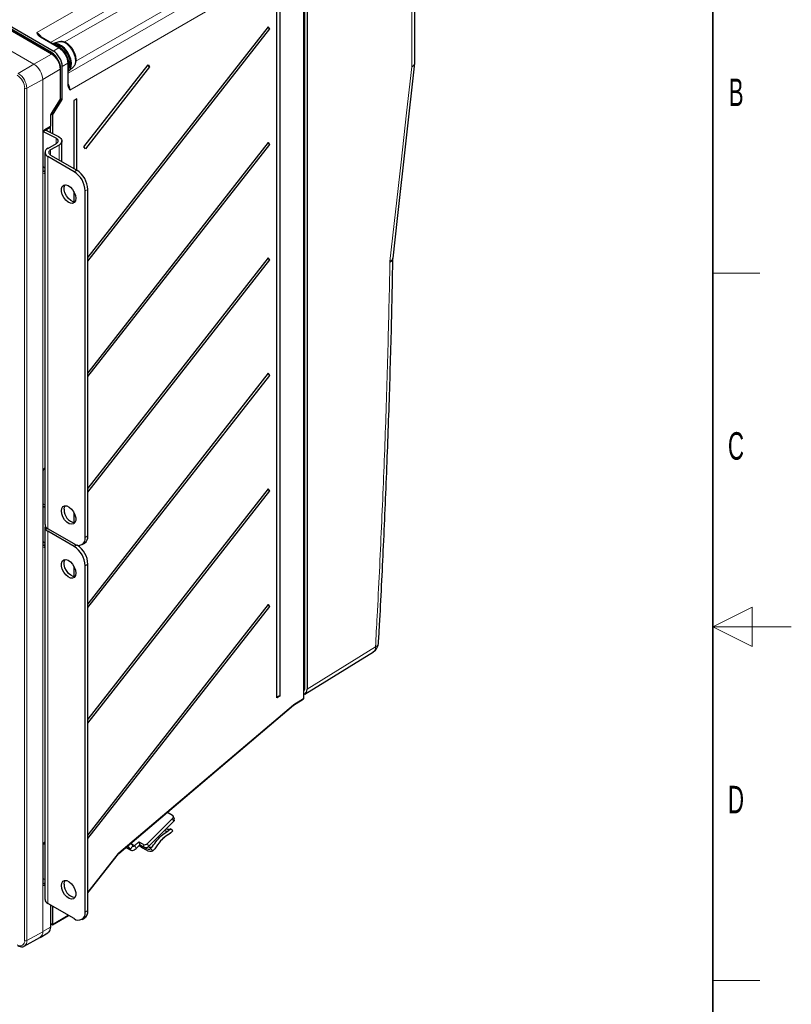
# Paper-space layout 'Blatt2' of a CAD drawing. Header units: millimetres. Extents: x 5 to 418, y 2 to 292.
# Tile 75 of 76: x 320 to 418, y 99 to 224. Entities that reach past the tile are written whole.
import ezdxf

# ---------------------------------------------------------------- set-up
doc = ezdxf.new("R2010")
doc.units = ezdxf.units.MM
doc.layers.add('SLD-0', color=7, linetype='Continuous')
doc.styles.add('SLDTEXTSTYLE0', font='TXT', dxfattribs={"width": 0.605})

psp = doc.layouts.new('Blatt2')

# ---------------------------------------------------------------- linework, layer by layer
at = {"color": 7, "linetype": 'Continuous', "lineweight": 18}
for p, q in [((369.71, 218.51), (369.71, 244.32)), ((321.98, 222.84), (351.73, 240)), ((352.72, 238.28), (323.75, 221.57)), ((325.5, 221.63), (352.72, 237.34)), ((356.01, 139.47), (356.01, 236.8)), ((356.12, 236.8), (356.12, 139.47)), ((325.99, 217.69), (354.94, 234.42)), ((354.13, 234.89), (326.98, 219.22)), ((355.93, 232.71), (326.2, 215.53)), ((355.93, 138.11), (355.93, 232.71)), ((323.88, 220.1), (312.34, 226.76)), ((321.61, 218.84), (313.69, 223.41)), ((313.7, 223.41), (321.62, 218.84)), ((324.8, 220.9), (322.45, 222.26)), ((324.1, 220.5), (324.8, 220.9)), ((321.62, 218.84), (323.88, 220.1)), ((323.85, 220.33), (323.73, 220.26)), ((319.63, 217.66), (321.61, 218.84)), ((324.97, 218.21), (322.75, 216.88)), ((324.97, 214.37), (324.97, 218.21)), ((325.93, 218.94), (325.23, 218.54)), ((325.93, 216.23), (325.93, 218.94)), ((322.75, 216.88), (320.73, 215.76)), ((322.75, 108.44), (322.75, 216.88)), ((322.75, 216.88), (322.75, 108.45)), ((320.45, 107.32), (320.45, 215.76)), ((320.73, 215.76), (320.73, 107.32)), ((323.82, 212.54), (324.97, 214.37)), ((323.72, 210.92), (323.72, 212.23)), ((323.03, 210.5), (323.72, 210.92)), ((322.75, 205.14), (322.75, 210.01)), ((324.44, 208.71), (324.44, 209.42)), ((324.83, 206.65), (324.83, 208.54)), ((323.41, 159.72), (323.41, 207.07)), ((323.75, 207.27), (323.75, 207.92)), ((322.81, 205.27), (322.89, 205.22)), ((322.89, 205.22), (323.04, 205.31)), ((323.04, 204.98), (323.03, 204.98)), ((326.75, 205.15), (327.09, 205.34)), ((328.5, 202.89), (328.16, 202.7)), ((366.93, 193.61), (366.93, 193.74)), ((322.75, 157.53), (322.75, 166.98)), ((323.03, 167.47), (323.04, 167.48)), ((323.41, 112.03), (323.41, 159.39)), ((328.16, 158.61), (328.5, 158.8)), ((322.81, 157.67), (322.89, 157.62)), ((322.89, 157.62), (323.04, 157.7)), ((323.04, 157.38), (323.03, 157.37)), ((326.75, 157.46), (327.07, 157.65)), ((328.5, 155.21), (328.16, 155.01)), ((356.4, 139.31), (365.09, 144.68)), ((356.01, 139.47), (355.99, 139.46)), ((354.72, 137.36), (355.93, 138.11)), ((332.44, 118.47), (354.67, 137.32)), ((339.41, 122.46), (339.26, 122.84)), ((322.75, 114.5), (322.75, 119.38)), ((323.03, 119.87), (323.04, 119.87)), ((333.37, 119.19), (333.86, 118.91)), ((334.23, 119.37), (333.86, 118.91)), ((334.01, 119.68), (334.48, 119.41)), ((334.48, 119.41), (334.62, 119.03)), ((335.67, 119.18), (335.52, 119.56)), ((336.07, 119.66), (336.22, 119.28)), ((328.5, 113.46), (332.36, 118.39)), ((322.81, 114.63), (322.89, 114.58)), ((322.89, 114.58), (323.04, 114.67)), ((323.04, 114.35), (323.03, 114.34)), ((323.72, 109.03), (323.72, 111.85)), ((323.98, 109.36), (325.97, 110.55)), ((328.16, 110.92), (328.5, 111.12)), ((322.75, 108.45), (323.72, 109.03)), ((323.78, 109.48), (323.98, 109.36)), ((320.73, 107.32), (322.75, 108.44))]:
    psp.add_line(p, q, dxfattribs=at)
at = {"color": 7, "linetype": 'Continuous', "lineweight": 25}
for p, q in [((370.1, 219.05), (370.1, 244.88)), ((356.4, 236.64), (356.4, 139.31)), ((355.99, 138.19), (355.99, 232.79)), ((352.55, 138.21), (352.55, 229.66)), ((352.91, 229.88), (352.91, 138.43)), ((324.1, 220.5), (312.34, 227.29)), ((323.85, 220.33), (312.34, 226.97)), ((323.98, 220.11), (312.34, 226.83)), ((351.45, 223.58), (328.5, 194.27)), ((328.5, 193.78), (351.63, 223.32)), ((351.63, 223.32), (351.45, 223.58)), ((324.9, 220.91), (322.55, 222.27)), ((324.82, 221.66), (324.13, 221.44)), ((325.03, 214.45), (325.03, 218.29)), ((325.23, 214.33), (325.23, 218.54)), ((325.99, 216.31), (325.99, 219.02)), ((326.11, 218), (326.65, 218.49)), ((326.65, 218.49), (326.7, 218.54)), ((328, 208.32), (336.15, 218.73)), ((336.33, 218.47), (328.18, 208.06)), ((336.15, 218.73), (336.33, 218.47)), ((370.08, 218.94), (370.09, 219.05)), ((323.85, 212.52), (325, 214.34)), ((323.98, 212.35), (325.23, 214.33)), ((325.23, 214.33), (325.03, 214.44)), ((327.08, 214.43), (326.71, 214.21)), ((327.08, 205.35), (327.08, 214.43)), ((326.71, 214.21), (326.71, 205.56)), ((323.78, 211), (323.78, 212.32)), ((323.98, 212.35), (323.81, 212.45)), ((323.98, 212.35), (323.98, 210.01)), ((322.99, 210.41), (323.68, 210.83)), ((323.29, 210.59), (323.29, 210.35)), ((323.71, 210.85), (323.71, 210.14)), ((322.81, 205.22), (322.81, 210.09)), ((324.44, 209.42), (322.84, 210.21)), ((323.07, 210.46), (324.75, 209.63)), ((323.41, 208.12), (324.49, 208.74)), ((324.83, 208.54), (323.75, 207.92)), ((325.2, 206.43), (325.2, 209.07)), ((328.18, 208.06), (328, 208.32)), ((351.45, 208.88), (328.5, 179.57)), ((328.5, 179.08), (351.63, 208.62)), ((351.63, 208.62), (351.45, 208.88)), ((323.04, 207.6), (323.04, 160.24)), ((326.75, 205.15), (323.41, 207.07)), ((323.75, 207.27), (327.09, 205.34)), ((322.81, 205.22), (322.81, 205.22)), ((326.71, 202.63), (326.71, 201.3)), ((328.16, 158.61), (328.16, 202.7)), ((328.5, 158.8), (328.5, 202.89)), ((351.45, 194.18), (328.5, 164.87)), ((328.5, 164.38), (351.63, 193.92)), ((351.63, 193.92), (351.45, 194.18)), ((367.32, 194.13), (367.32, 194.15)), ((351.45, 179.49), (328.5, 150.18)), ((328.5, 149.69), (351.63, 179.23)), ((351.63, 179.23), (351.45, 179.49)), ((322.81, 157.61), (322.81, 167.06)), ((322.99, 167.38), (323.04, 167.41)), ((351.45, 164.79), (328.5, 135.48)), ((328.5, 134.99), (351.63, 164.53)), ((351.63, 164.53), (351.45, 164.79)), ((323.04, 162.75), (322.81, 162.86)), ((323.04, 162.42), (322.81, 162.54)), ((326.71, 161.8), (326.71, 160.48)), ((323.04, 159.91), (323.04, 112.55)), ((326.75, 157.79), (323.41, 159.72)), ((326.75, 157.46), (323.41, 159.39)), ((322.86, 158.06), (322.81, 158.04)), ((327.75, 157.69), (328.09, 157.89)), ((322.81, 157.62), (322.81, 157.61)), ((326.71, 154.94), (326.71, 153.62)), ((328.16, 110.92), (328.16, 155.01)), ((328.5, 111.12), (328.5, 155.21)), ((351.45, 150.09), (328.5, 120.78)), ((328.5, 120.29), (351.63, 149.83)), ((351.63, 149.83), (351.45, 150.09)), ((356.12, 138.68), (364.82, 144.06)), ((352.91, 138.43), (352.55, 138.21)), ((354.68, 137.27), (355.89, 138.02)), ((332.43, 118.4), (354.65, 137.25)), ((339.26, 122.84), (336.07, 119.66)), ((338.61, 123.64), (339.25, 123.27)), ((339.5, 122.77), (339.35, 123.15)), ((339.41, 122.46), (336.22, 119.28)), ((338.77, 121.3), (339.01, 121.54)), ((339.29, 121.26), (339.01, 121.54)), ((338.99, 120.98), (339.05, 121.02)), ((339.29, 121.26), (339.05, 121.02)), ((322.81, 114.58), (322.81, 119.46)), ((322.99, 119.78), (323.04, 119.81)), ((333.34, 119.17), (333.96, 118.82)), ((333.55, 119.35), (333.86, 118.91)), ((333.98, 119.72), (334.23, 119.37)), ((334.48, 119.41), (334.96, 119.88)), ((334.62, 119.03), (335.1, 119.51)), ((334.96, 119.88), (335.52, 119.56)), ((334.96, 119.88), (335.1, 119.51)), ((335.1, 119.51), (335.67, 119.18)), ((336.48, 119.03), (336.72, 119.27)), ((336.77, 118.74), (336.48, 119.03)), ((328.5, 113.4), (332.38, 118.34)), ((336.77, 118.74), (337.01, 118.99)), ((323.04, 115.07), (322.81, 115.18)), ((322.81, 114.58), (322.81, 114.58)), ((326.75, 110.1), (323.41, 112.03)), ((323.78, 109.11), (323.78, 111.82)), ((323.98, 111.7), (323.98, 109.36)), ((323.98, 109.3), (326.03, 110.52)), ((323.78, 109.41), (323.98, 109.3)), ((327.75, 110), (328.09, 110.2)), ((322.43, 107.72), (323.41, 108.31)), ((323.41, 108.31), (323.43, 108.33)), ((320.4, 106.6), (322.4, 107.7)), ((322.39, 107.71), (322.43, 107.74))]:
    psp.add_line(p, q, dxfattribs=at)
at = {"color": 7, "linetype": 'Continuous', "lineweight": 25, "flags": 128}
for points in [[(325.99, 217.91), (326.05, 217.95), (326.27, 218.2), (326.39, 218.55), (326.41, 218.98), (326.32, 219.46), (326.13, 219.96), (325.87, 220.43), (325.53, 220.85), (325.16, 221.18), (324.77, 221.39), (324.41, 221.47), (324.08, 221.42), (324.04, 221.4)], [(325.99, 218.02), (326, 218.04), (326.12, 218.39), (326.14, 218.83), (326.05, 219.31), (325.87, 219.81), (325.6, 220.28), (325.26, 220.7), (324.89, 221.02), (324.51, 221.23), (324.2, 221.31)], [(326.09, 218.26), (326.21, 218.5), (326.27, 218.88), (326.23, 219.32), (326.08, 219.79), (325.85, 220.24), (325.55, 220.65), (325.21, 220.98), (324.84, 221.2), (324.49, 221.29), (324.34, 221.29)], [(367.32, 194.15), (367.88, 199.19), (370.09, 218.94)], [(324.49, 208.74), (324.59, 208.81), (324.67, 208.9), (324.71, 208.99), (324.72, 209.08), (324.7, 209.18), (324.64, 209.27), (324.55, 209.35), (324.44, 209.42)], [(324.75, 209.63), (324.93, 209.52), (325.07, 209.39), (325.16, 209.25), (325.2, 209.1), (325.18, 208.94), (325.11, 208.8), (324.99, 208.66), (324.83, 208.54)], [(322.81, 205.79), (322.97, 205.66), (323.04, 205.59)], [(326.96, 201.76), (326.91, 201.44), (326.77, 201.22), (326.55, 201.11), (326.27, 201.13), (325.97, 201.28), (325.67, 201.53), (325.42, 201.87), (325.23, 202.25), (325.14, 202.64), (325.14, 202.99), (325.23, 203.26), (325.42, 203.43), (325.67, 203.48), (325.97, 203.39), (326.27, 203.19), (326.55, 202.89), (326.77, 202.52), (326.91, 202.13), (326.96, 201.76)], [(326.84, 201.3), (326.61, 201.33), (326.31, 201.47), (326.01, 201.73), (325.76, 202.06), (325.57, 202.45), (325.48, 202.83), (325.48, 203.18), (325.57, 203.46), (325.59, 203.47)], [(323.04, 167.27), (322.97, 167.27), (322.9, 167.28)], [(325.12, 161.99), (325.17, 162.31), (325.32, 162.53), (325.54, 162.64), (325.82, 162.62), (326.12, 162.48), (326.41, 162.22), (326.67, 161.88), (326.85, 161.5), (326.95, 161.11), (326.95, 160.76), (326.85, 160.49), (326.67, 160.32), (326.41, 160.28), (326.12, 160.36), (325.82, 160.56), (325.54, 160.86), (325.32, 161.23), (325.17, 161.62), (325.12, 161.99)], [(325.46, 162.19), (325.51, 162.51), (325.59, 162.65)], [(322.81, 158.11), (322.97, 157.98), (323.04, 157.9)], [(326.96, 154.07), (326.91, 153.76), (326.77, 153.53), (326.55, 153.43), (326.27, 153.44), (325.97, 153.59), (325.67, 153.85), (325.42, 154.18), (325.23, 154.57), (325.14, 154.95), (325.14, 155.3), (325.23, 155.58), (325.42, 155.74), (325.67, 155.79), (325.97, 155.71), (326.27, 155.5), (326.55, 155.2), (326.77, 154.84), (326.91, 154.45), (326.96, 154.07)], [(326.84, 153.62), (326.61, 153.64), (326.31, 153.79), (326.01, 154.04), (325.76, 154.38), (325.57, 154.76), (325.48, 155.15), (325.48, 155.5), (325.57, 155.77), (325.59, 155.79)], [(323.04, 119.58), (322.97, 119.58), (322.86, 119.6)], [(333.86, 118.91), (333.92, 118.84), (334, 118.8), (334.09, 118.78), (334.19, 118.78), (334.3, 118.81), (334.41, 118.86), (334.52, 118.93), (334.62, 119.03)], [(334.23, 119.37), (334.25, 119.34), (334.27, 119.33), (334.3, 119.32), (334.34, 119.32), (334.37, 119.33), (334.41, 119.35), (334.44, 119.37), (334.48, 119.41)], [(335.04, 119.44), (335.11, 119.38), (335.46, 119.11), (335.81, 118.89), (336.12, 118.74), (336.4, 118.67), (336.61, 118.67), (336.77, 118.74)], [(335.42, 119.33), (335.7, 119.15), (335.95, 119.03), (336.18, 118.96), (336.36, 118.96), (336.48, 119.03)], [(325.12, 114.31), (325.17, 114.62), (325.32, 114.85), (325.54, 114.96), (325.82, 114.94), (326.12, 114.79), (326.41, 114.54), (326.67, 114.2), (326.85, 113.82), (326.95, 113.43), (326.95, 113.08), (326.85, 112.81), (326.67, 112.64), (326.41, 112.59), (326.12, 112.68), (325.82, 112.88), (325.54, 113.18), (325.32, 113.54), (325.17, 113.93), (325.12, 114.31)], [(325.46, 114.5), (325.51, 114.82), (325.59, 114.96)], [(320.42, 106.61), (320.41, 106.61), (320.4, 106.6)]]:
    psp.add_lwpolyline(points, dxfattribs=at)
at = {"color": 7, "linetype": 'Continuous', "lineweight": 18, "flags": 128}
for points in [[(326.7, 218.54), (326.86, 218.84), (326.93, 219.22), (326.88, 219.67), (326.73, 220.15), (326.5, 220.62), (326.19, 221.04), (325.84, 221.37), (325.47, 221.59), (325.11, 221.69), (324.82, 221.66)], [(366.93, 193.74), (367.64, 200.04), (368.34, 206.34), (369.05, 212.64), (369.71, 218.51)], [(325, 214.34), (325, 214.34), (325, 214.35), (324.99, 214.36), (324.97, 214.37)], [(323.85, 212.52), (323.85, 212.52), (323.85, 212.52), (323.84, 212.53), (323.82, 212.54)], [(332.36, 118.39), (332.37, 118.37), (332.38, 118.35), (332.38, 118.34), (332.38, 118.34)]]:
    psp.add_lwpolyline(points, dxfattribs=at)
at = {"color": 7, "linetype": 'Continuous', "lineweight": 25}
for centre, radius, start, end in [((351.85, 223.69), 0.429, 196.976, 239.4887), ((322.59, 218.32), 2.37, 25.8853, 57.7728), ((336.63, 218.9), 0.524, 200.9634, 235.5024), ((324.83, 214.45), 0.2, 327.7348, 0), ((323.58, 211), 0.2, 300.8558, 0), ((323.61, 207.6), 0.559, 110.7904, 249.2236), ((351.85, 208.99), 0.429, 196.9751, 239.4895), ((323.88, 207.6), 0.349, 110.7907, 249.2236), ((325.09, 202.56), 3.07, 2.6058, 57.3987), ((325.43, 202.75), 3.07, 2.606, 57.3986), ((351.85, 194.29), 0.429, 196.9754, 239.4895), ((351.85, 179.6), 0.429, 196.9755, 239.4896), ((351.85, 164.9), 0.429, 196.9758, 239.4894), ((327.16, 162.14), 1.7, 178.4807, 259.0331), ((323.65, 160.28), 0.611, 183.9032, 247.4223), ((323.61, 159.92), 0.566, 163.9398, 249.2486), ((327.3, 158.47), 0.873, 230.8, 9.2109), ((327.55, 158.68), 0.957, 303.9881, 7.3243), ((325.09, 154.87), 3.07, 2.6059, 57.3987), ((325.42, 155.06), 3.09, 2.6841, 56.0758), ((351.85, 150.2), 0.429, 196.976, 239.4892), ((364.08, 145.25), 1.4, 301.7291, 356.7887), ((352.87, 138.09), 0.348, 82.885, 158.9065), ((355.79, 138.19), 0.2, 301.754, 0), ((339.11, 123.05), 0.26, 306.6586, 57.9018), ((338.75, 121.99), 0.516, 239.6303, 300.4238), ((339.22, 122.69), 0.289, 310.0027, 17.188), ((338.52, 121.8), 0.568, 241.2907, 291.3896), ((335.73, 119.99), 0.482, 245.1191, 315.9175), ((335.87, 119.62), 0.482, 245.1204, 315.9164), ((336.46, 119.71), 0.515, 239.5436, 300.4642), ((327.16, 114.46), 1.7, 178.4806, 259.0333), ((323.65, 112.59), 0.611, 183.9032, 247.4223), ((327.3, 110.78), 0.873, 230.7997, 9.211), ((327.55, 110.99), 0.959, 304.0596, 7.253)]:
    psp.add_arc(centre, radius, start, end, dxfattribs=at)
at = {"color": 7, "linetype": 'Continuous', "lineweight": 18}
for centre, radius, start, end in [((322.51, 222.18), 0.099, 65.3574, 124.5799), ((324.86, 220.82), 0.099, 65.3202, 124.5839), ((323.94, 220.02), 0.099, 65.3767, 124.5996), ((322.6, 218.1), 2.37, 2.6055, 57.3944), ((320.29, 216.77), 2.46, 2.6055, 57.3944), ((321.73, 218.65), 0.225, 119.271, 120.7236), ((320.29, 216.77), 2.46, 2.6055, 57.3944), ((324.93, 218.3), 0.099, 295.3846, 354.6274), ((325.89, 219.03), 0.099, 295.4163, 354.6767), ((318.38, 215.66), 2.08, 2.6055, 57.3945), ((318.35, 215.65), 2.38, 2.6055, 57.3945), ((322.65, 217.06), 0.202, 299.1886, 300.806), ((320.59, 216.03), 0.308, 242.6563, 296.7667), ((325.89, 216.32), 0.099, 295.4171, 354.6477), ((324.93, 214.46), 0.099, 295.3844, 354.6401), ((323.68, 212.32), 0.0994, 295.4486, 353.953), ((322.93, 210.5), 0.102, 307.0539, 5.2136), ((323.62, 210.91), 0.0991, 305.2776, 6.1387), ((323.68, 211.01), 0.099, 295.3888, 354.6388), ((322.71, 210.1), 0.0997, 295.5195, 353.7133), ((322.71, 205.23), 0.0992, 295.4472, 354.5772), ((322.73, 204.96), 0.304, 2.7942, 57.7873), ((322.71, 167.07), 0.0997, 295.5195, 353.7133), ((322.93, 167.46), 0.102, 307.0525, 5.2147), ((322.71, 157.62), 0.0992, 295.4472, 354.5772), ((322.73, 157.36), 0.304, 2.7944, 57.7878), ((364.4, 144.61), 0.692, 307.0327, 6.4013), ((364.86, 145.27), 0.629, 291.3865, 350.3724), ((356.07, 139.36), 0.123, 62.6316, 117.08), ((355.83, 138.1), 0.0988, 307.0403, 6.3983), ((355.89, 138.2), 0.099, 295.4158, 354.6496), ((354.6, 137.3), 0.0714, 317.4878, 19.7654), ((354.62, 137.35), 0.0988, 306.9111, 6.4101), ((322.71, 119.47), 0.0997, 295.5195, 353.7133), ((322.93, 119.86), 0.102, 307.0509, 5.2143), ((332.38, 118.45), 0.0714, 317.4867, 19.7666), ((322.71, 114.59), 0.0992, 295.4472, 354.5772), ((322.73, 114.33), 0.304, 2.7953, 57.7873), ((322.92, 108.95), 0.809, 309.4039, 5.2898), ((323.68, 109.12), 0.099, 295.3888, 354.6388), ((321.97, 108.36), 0.785, 303.9641, 6.3974), ((321.94, 108.37), 0.815, 307.9873, 5.4175), ((322.65, 108.62), 0.202, 299.1886, 300.806), ((319.87, 107.23), 0.59, 230.7969, 9.2141), ((319.95, 107.24), 0.784, 306.4553, 5.5541), ((320.59, 107.59), 0.308, 242.6563, 296.7667)]:
    psp.add_arc(centre, radius, start, end, dxfattribs=at)
for centre, major_axis, ratio, start_param, end_param in [((321.99, 221.7), (-0.7, 1.21), 0.574707, 4.824859, 5.497698), ((324.8, 219.59), (-0.8, 1.39), 0.580097, 3.927219, 5.497696), ((325.22, 216.1), (-0.7, 1.21), 0.574695, 3.927252, 4.60003), ((324, 212.4), (0.195, 0.349), 0.567218, 1.475021, 2.347686), ((323.03, 210.18), (0.195, 0.349), 0.567567, 0.777177, 2.347668), ((323.03, 205.3), (0.195, 0.35), 0.566876, 2.348297, 3.918789), ((322.89, 205.38), (0.09, 0.179), 0.555114, 3.080914, 3.895318), ((323.03, 167.15), (0.195, 0.349), 0.567567, 0.777177, 2.347668), ((323.03, 157.7), (0.195, 0.35), 0.566876, 2.348297, 3.918789), ((322.89, 157.78), (0.09, 0.179), 0.555114, 3.080914, 3.895318), ((354.72, 137.04), (0.195, 0.349), 0.566929, 0.794113, 0.986099), ((323.03, 119.54), (0.195, 0.349), 0.567567, 0.777177, 2.347668), ((332.5, 118.19), (0.195, 0.349), 0.566892, 0.985925, 1.300138), ((323.03, 114.67), (0.195, 0.35), 0.566876, 2.348297, 3.918789), ((322.89, 114.75), (0.09, 0.179), 0.555114, 3.080914, 3.895318)]:
    psp.add_ellipse(centre, major_axis=major_axis, ratio=ratio, start_param=start_param, end_param=end_param, dxfattribs=at)
at = {"color": 7, "linetype": 'Continuous', "lineweight": 25}
for centre, major_axis, ratio, start_param, end_param in [((324.1, 219.19), (-0.8, 1.39), 0.577566, 3.927229, 5.497706), ((355.41, 139.89), (-0.7, 1.21), 0.577206, 2.976143, 3.92692), ((323.98, 109.53), (-0.002, 0.232), 0.007771, 3.137025, 3.922504)]:
    psp.add_ellipse(centre, major_axis=major_axis, ratio=ratio, start_param=start_param, end_param=end_param, dxfattribs=at)
at = {"color": 7, "linetype": 'Continuous', "lineweight": 18}
for points, knots in [([(322.45, 222.26), (322.37, 222.31), (322.22, 222.43), (322.1, 222.61), (322.03, 222.75), (321.99, 222.82), (321.99, 222.84), (321.98, 222.84)], [0, 0, 0, 0, 0.3198628, 0.6612776, 0.9144612, 0.9961317, 1, 1, 1, 1]), ([(321.98, 222.84), (321.99, 222.84), (321.99, 222.84), (322.01, 222.82), (322.07, 222.75), (322.19, 222.63), (322.3, 222.5), (322.35, 222.43)], [0, 0, 0, 0, 0.006849, 0.023195, 0.144818, 0.568082, 1, 1, 1, 1]), ([(369.71, 218.51), (369.71, 218.52), (369.76, 218.54), (369.9, 218.63), (370.07, 218.81), (370.08, 218.98), (370.09, 219.05)], [0, 0, 0, 0, 0.016153, 0.18278, 0.621592, 1, 1, 1, 1]), ([(370.08, 218.94), (370.07, 218.89), (370.06, 218.76), (369.9, 218.61), (369.76, 218.54), (369.71, 218.52), (369.71, 218.51)], [0, 0, 0, 0, 0.326085, 0.801832, 0.982486, 1, 1, 1, 1]), ([(326.2, 215.53), (326.2, 215.53), (326.19, 215.55), (326.15, 215.61), (326.06, 215.74), (325.96, 215.94), (325.94, 216.13), (325.93, 216.23)], [0, 0, 0, 0, 0.003871, 0.0854996, 0.3386079, 0.6800752, 1, 1, 1, 1]), ([(326.04, 216.05), (326.07, 215.97), (326.12, 215.81), (326.17, 215.65), (326.2, 215.56), (326.2, 215.54), (326.2, 215.53), (326.2, 215.53)], [0, 0, 0, 0, 0.424161, 0.853226, 0.976496, 0.993046, 1, 1, 1, 1]), ([(365.09, 144.68), (365.16, 145.98), (365.44, 151.07), (365.87, 159.92), (366.33, 171.21), (366.69, 182.44), (366.85, 189.88), (366.93, 193.61)], [0, 0, 0, 0, 0.078832, 0.309111, 0.539416, 0.769695, 1, 1, 1, 1]), ([(366.93, 193.74), (367.04, 193.8), (367.24, 193.91), (367.29, 194.06), (367.32, 194.14)], [0, 0, 0, 0, 0.521908, 1, 1, 1, 1]), ([(366.93, 193.61), (367.03, 193.68), (367.23, 193.82), (367.29, 194), (367.31, 194.09)], [0, 0, 0, 0, 0.521692, 1, 1, 1, 1]), ([(356.12, 139.47), (356.12, 139.41), (356.11, 139.27), (356.06, 139.13), (356, 139.09), (355.99, 139.08)], [0, 0, 0, 0, 0.353267, 0.892145, 1, 1, 1, 1])]:
    psp.add_open_spline(points, degree=3, knots=knots, dxfattribs=at)
at = {"color": 7, "linetype": 'Continuous', "lineweight": 25}
for points, knots in [([(322.55, 222.27), (322.54, 222.27), (322.47, 222.31), (322.41, 222.36), (322.37, 222.42), (322.36, 222.43)], [0, 0, 0, 0, 0.105153, 0.851243, 1, 1, 1, 1]), ([(326.64, 220.58), (326.62, 220.63), (326.53, 220.82), (326.29, 221.11), (325.95, 221.42), (325.58, 221.63), (325.22, 221.71), (324.96, 221.72), (324.84, 221.66), (324.83, 221.65)], [0, 0, 0, 0, 0.0571653, 0.2470939, 0.4392215, 0.6357397, 0.8091725, 0.9710566, 1, 1, 1, 1]), ([(325.66, 220.11), (325.59, 220.22), (325.45, 220.45), (325.18, 220.73), (324.98, 220.85), (324.9, 220.91)], [0, 0, 0, 0, 0.3214156, 0.7044284, 1, 1, 1, 1]), ([(326.74, 218.61), (326.78, 218.65), (326.88, 218.76), (326.97, 219.04), (327.01, 219.41), (326.96, 219.84), (326.83, 220.25), (326.7, 220.49), (326.64, 220.58)], [0, 0, 0, 0, 0.07588, 0.254546, 0.445247, 0.648564, 0.855718, 1, 1, 1, 1]), ([(325.03, 218.29), (325.03, 218.36), (325.02, 218.56), (324.93, 218.9), (324.75, 219.31), (324.5, 219.67), (324.23, 219.95), (324.05, 220.06), (323.98, 220.11)], [0, 0, 0, 0, 0.102551, 0.2948164, 0.4866646, 0.6784555, 0.8712514, 1, 1, 1, 1]), ([(325.99, 219.02), (325.99, 219.09), (325.98, 219.29), (325.89, 219.64), (325.77, 219.95), (325.67, 220.09), (325.66, 220.11)], [0, 0, 0, 0, 0.198354, 0.570477, 0.941768, 1, 1, 1, 1]), ([(326.03, 216.07), (326.03, 216.08), (326, 216.14), (325.99, 216.23), (325.99, 216.31)], [0, 0, 0, 0, 0.180401, 1, 1, 1, 1]), ([(323.78, 212.32), (323.78, 212.33), (323.78, 212.36), (323.8, 212.42), (323.82, 212.47), (323.84, 212.51), (323.85, 212.52)], [0, 0, 0, 0, 0.246519, 0.535931, 0.8547, 1, 1, 1, 1]), ([(322.81, 210.09), (322.81, 210.11), (322.81, 210.14), (322.83, 210.2), (322.86, 210.27), (322.91, 210.34), (322.95, 210.39), (322.98, 210.41), (322.99, 210.41)], [0, 0, 0, 0, 0.154657, 0.317671, 0.496643, 0.684528, 0.851648, 1, 1, 1, 1]), ([(322.81, 205.19), (322.81, 205.19), (322.81, 205.19), (322.81, 205.21), (322.81, 205.22)], [0, 0, 0, 0, 0.446443, 1, 1, 1, 1]), ([(365.47, 145.17), (365.52, 145.92), (365.76, 150.06), (366.13, 157.74), (366.59, 168.2), (366.95, 178.79), (367.19, 187.43), (367.28, 192.53), (367.31, 194.14)], [0, 0, 0, 0, 0.045798, 0.250917, 0.467426, 0.684056, 0.900682, 1, 1, 1, 1]), ([(367.31, 194.09), (367.31, 194.09), (367.31, 194.1), (367.31, 194.11), (367.32, 194.12), (367.32, 194.13), (367.32, 194.14)], [0, 0, 0, 0, 0.227375, 0.499973, 0.77231, 1, 1, 1, 1]), ([(322.81, 167.06), (322.81, 167.08), (322.81, 167.11), (322.83, 167.17), (322.86, 167.24), (322.91, 167.31), (322.95, 167.36), (322.98, 167.37), (322.99, 167.38)], [0, 0, 0, 0, 0.154652, 0.317676, 0.496642, 0.684526, 0.851647, 1, 1, 1, 1]), ([(322.81, 157.59), (322.81, 157.59), (322.81, 157.59), (322.81, 157.6), (322.81, 157.61)], [0, 0, 0, 0, 0.446436, 1, 1, 1, 1]), ([(355.99, 139.3), (355.99, 139.3), (356.01, 139.34), (356.01, 139.4), (356.01, 139.46), (356.01, 139.47)], [0, 0, 0, 0, 0.13466, 0.819261, 1, 1, 1, 1]), ([(354.65, 137.25), (354.65, 137.25), (354.66, 137.26), (354.67, 137.27), (354.68, 137.27)], [0, 0, 0, 0, 0.250924, 1, 1, 1, 1]), ([(336.72, 119.27), (336.91, 119.54), (337.28, 120.11), (337.98, 120.79), (338.52, 121.14), (338.77, 121.3)], [0, 0, 0, 0, 0.342069, 0.694057, 1, 1, 1, 1]), ([(339.05, 121.02), (338.59, 120.71), (337.77, 120.16), (337.24, 119.34), (337.01, 118.99)], [0, 0, 0, 0, 0.568349, 1, 1, 1, 1]), ([(337.82, 120.07), (338, 120.25), (338.36, 120.6), (338.78, 120.85), (338.99, 120.98)], [0, 0, 0, 0, 0.507566, 1, 1, 1, 1]), ([(322.81, 119.46), (322.81, 119.47), (322.81, 119.5), (322.83, 119.57), (322.86, 119.64), (322.91, 119.7), (322.95, 119.75), (322.98, 119.77), (322.99, 119.78)], [0, 0, 0, 0, 0.154657, 0.317684, 0.496644, 0.684529, 0.851648, 1, 1, 1, 1]), ([(332.38, 118.34), (332.38, 118.35), (332.4, 118.37), (332.42, 118.39), (332.43, 118.4)], [0, 0, 0, 0, 0.2522972, 1, 1, 1, 1]), ([(322.81, 114.55), (322.81, 114.55), (322.81, 114.55), (322.81, 114.57), (322.81, 114.58)], [0, 0, 0, 0, 0.446443, 1, 1, 1, 1]), ([(323.43, 108.34), (323.47, 108.37), (323.6, 108.44), (323.72, 108.68), (323.77, 108.92), (323.78, 109.07), (323.78, 109.11)], [0, 0, 0, 0, 0.181896, 0.528623, 0.885448, 1, 1, 1, 1]), ([(319.54, 106.68), (319.6, 106.65), (319.77, 106.56), (320.04, 106.51), (320.29, 106.53), (320.39, 106.61), (320.41, 106.63)], [0, 0, 0, 0, 0.195893, 0.569204, 0.8861, 1, 1, 1, 1])]:
    psp.add_open_spline(points, degree=3, knots=knots, dxfattribs=at)
at = {"layer": 'SLD-0', "lineweight": 35}
psp.add_line((408, 12), (408, 282.5), dxfattribs=at)
at = {"layer": 'SLD-0', "lineweight": 18}
for p, q in [((408, 192.25), (414, 192.25)), ((413, 149.75), (408, 147.25)), ((413, 144.75), (413, 149.75)), ((418, 147.25), (408, 147.25)), ((408, 147.25), (413, 144.75)), ((408, 102.25), (414, 102.25))]:
    psp.add_line(p, q, dxfattribs=at)

# ---------------------------------------------------------------- texts
at = {"layer": 'SLD-0', "char_height": 3.5, "attachment_point": 2, "style": 'SLDTEXTSTYLE0'}
for s, insert in [('B', (410.98, 217)), ('C', (410.96, 172)), ('D', (410.96, 127))]:
    psp.add_mtext(s, dxfattribs=dict(at, insert=insert))

doc.saveas('drawing.dxf')
